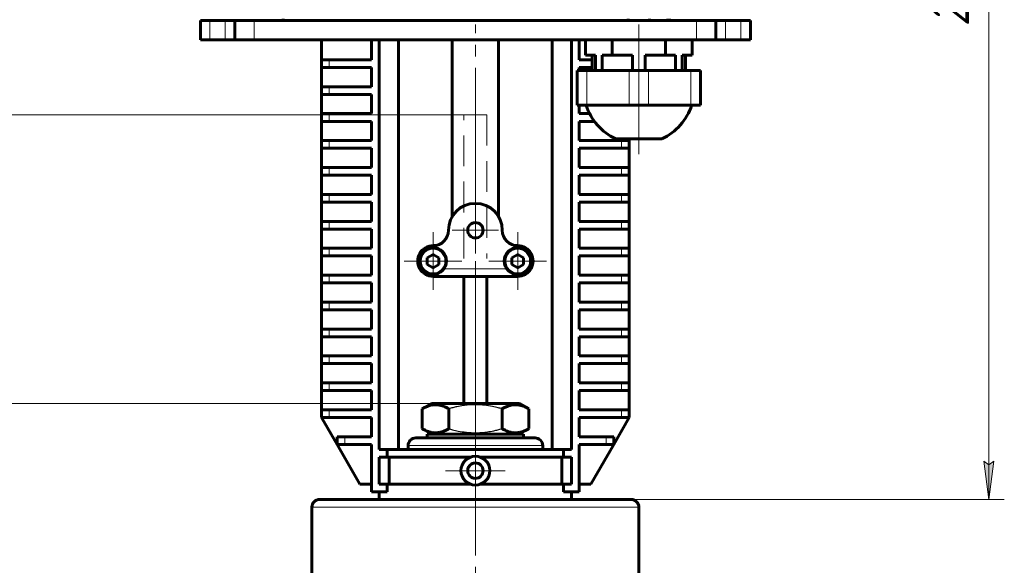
# Model space of a CAD drawing. Header units: millimetres. Extents: x 0 to 594, y 0 to 420.
# Tile 4 of 20: x 86 to 213, y 226 to 297. Entities that reach past the tile are written whole.
import ezdxf

# ---------------------------------------------------------------- set-up
doc = ezdxf.new("R2010")
doc.units = ezdxf.units.MM
for name, pattern in [('K5LT-1', [0]), ('K5LT_AXLED', [25.807274, 21.307274, -1.5, 1.5, -1.5]), ('K5LT_BASIC', [0]), ('K5LT_DASHED', [6, 4, -2]), ('K5LT_THIN', [0])]:
    doc.linetypes.add(name, pattern=pattern)
doc.layers.add('Системный слой', color=7, linetype='Continuous')
doc.layers.add('Системный слой (1)', color=7, linetype='Continuous', true_color=0x6c6c6c)
doc.styles.add('KDIMTEXTSTYLE', font='txt', dxfattribs={"width": 0.96, "oblique": 15, "height": 5})
doc.styles.add('KTEXTSTYLE', font='txt', dxfattribs={"width": 0.96, "height": 5})
doc.dimstyles.new('KDIMSTYLE (0.50)', dxfattribs={"dimtxt": 5, "dimasz": 1, "dimexe": 2, "dimexo": 0, "dimgap": 1, "dimtad": 1, "dimlfac": 2, "dimtxsty": 'KDIMTEXTSTYLE', "dimsah": 1, "dimcen": 0, "dimdle": 1, "dimadec": 0, "dimazin": 0, "dimtfac": 0.667, "dimtmove": 0, "dimatfit": 3, "dimfxl": 1, "dimtvp": 1, "dimtolj": 1, "dimtzin": 0, "dimarcsym": 0})

# ---------------------------------------------------------------- blocks, each defined once
blk = doc.blocks.new('U3')
at = {"layer": 'Системный слой (1)', "color": 143, "linetype": 'K5LT_BASIC', "lineweight": 60, "true_color": 0x33acca}
for p, q in [((123.48, 218.62), (123.48, 233.39)), ((123.48, 133.29), (123.48, 160.04))]:
    blk.add_line(p, q, dxfattribs=at)
blk = doc.blocks.new('U4')
at = {"layer": 'Системный слой (1)', "color": 143, "linetype": 'K5LT_BASIC', "lineweight": 60, "true_color": 0x33acca}
for p, q in [((165.98, 218.75), (165.98, 233.39)), ((165.98, 133.29), (165.98, 160.17))]:
    blk.add_line(p, q, dxfattribs=at)
blk = doc.blocks.new('U21')
at = {"layer": 'Системный слой (1)', "color": 30, "linetype": 'K5LT_AXLED', "lineweight": 18, "true_color": 0xff8000}
for q in [(139.23, 269.14), (135.48, 265.39), (142.98, 265.39), (139.23, 261.64)]:
    blk.add_line((139.23, 265.39), q, dxfattribs=at)
blk = doc.blocks.new('U22')
at = {"layer": 'Системный слой (1)', "color": 30, "linetype": 'K5LT_AXLED', "lineweight": 18, "true_color": 0xff8000}
for q in [(144.73, 242.02), (140.86, 238.14), (148.61, 238.14), (144.73, 234.27)]:
    blk.add_line((144.73, 238.14), q, dxfattribs=at)
blk = doc.blocks.new('U23')
at = {"layer": 'Системный слой (1)', "color": 30, "linetype": 'K5LT_AXLED', "lineweight": 18, "true_color": 0xff8000}
for q in [(144.73, 272.39), (141.73, 269.39), (147.73, 269.39), (144.73, 266.39)]:
    blk.add_line((144.73, 269.39), q, dxfattribs=at)
blk = doc.blocks.new('U24')
at = {"layer": 'Системный слой (1)', "color": 30, "linetype": 'K5LT_AXLED', "lineweight": 18, "true_color": 0xff8000}
for q in [(150.23, 269.14), (146.48, 265.39), (153.98, 265.39), (150.23, 261.64)]:
    blk.add_line((150.23, 265.39), q, dxfattribs=at)
blk = doc.blocks.new('D2')
at = {"layer": 'Системный слой (1)'}
for points in [[(212.14, 363.89), (211.48, 368.89), (210.82, 363.89), (211.48, 364.39)], [(211.48, 234.39), (212.14, 239.39), (211.48, 238.89), (210.82, 239.39)]]:
    blk.add_hatch(color=7, dxfattribs=at).paths.add_polyline_path(points)
at = {"layer": 'Системный слой (1)', "color": 7, "linetype": 'K5LT_THIN', "lineweight": 18, "true_color": 0xffffff}
for p, q in [((164.04, 368.89), (213.48, 368.89)), ((210.82, 363.89), (211.48, 368.89)), ((211.48, 368.89), (212.14, 363.89)), ((211.48, 368.89), (211.48, 234.39)), ((211.48, 364.39), (210.82, 363.89)), ((212.14, 363.89), (211.48, 364.39)), ((211.48, 234.39), (210.82, 239.39)), ((210.82, 239.39), (211.48, 238.89)), ((211.48, 238.89), (212.14, 239.39)), ((212.14, 239.39), (211.48, 234.39)), ((157.23, 234.39), (213.48, 234.39))]:
    blk.add_line(p, q, dxfattribs=at)
blk.add_wipeout([(210.48, 295.91), (203.1, 295.91), (203.1, 306.92), (210.48, 306.92)]).dxf.layer = 'Системный слой (1)'
at = {"layer": 'Системный слой (1)', "color": 7, "insert": (203.9, 295.91), "char_height": 5, "attachment_point": 1, "rotation": 90, "style": 'KTEXTSTYLE'}
blk.add_mtext('\\fArial|b0|c204|p34;\\H5.0;\\W1.000;\\Q15;\\fGOST Type AU|b0|i0|c204|p34;\\Q15;\\W0.960;269', dxfattribs=at)
blk = doc.blocks.new('KDIMARROW_01')
at = {"layer": 'Системный слой'}
blk.add_hatch(color=0, dxfattribs=at).paths.add_polyline_path([(0, 0), (-5, 0.66), (-4.5, 0), (-5, -0.66)])
at = {"layer": 'Системный слой', "color": 0, "linetype": 'K5LT_THIN', "lineweight": 18}
for p, q in [((-4.5, 0), (-5, 0.66)), ((-5, 0.66), (0, 0)), ((0, 0), (-5, -0.66)), ((-5, -0.66), (-4.5, 0))]:
    blk.add_line(p, q, dxfattribs=at)
at = {"layer": 'Системный слой (1)', "color": 0, "linetype": 'K5LT_THIN', "lineweight": 18}
blk.add_line((327.78, 189.39), (327.28, 189.39), dxfattribs=at)
blk = doc.blocks.new('D4')
at = {"layer": 'Системный слой (1)'}
for points in [[(62.1, 241.89), (61.44, 246.89), (60.78, 241.89), (61.44, 242.39)], [(61.44, 189.39), (62.1, 194.39), (61.44, 193.89), (60.78, 194.39)]]:
    blk.add_hatch(color=7, dxfattribs=at).paths.add_polyline_path(points)
at = {"layer": 'Системный слой (1)', "color": 7, "linetype": 'K5LT_THIN', "lineweight": 18, "true_color": 0xffffff}
for p, q in [((139.03, 246.89), (59.44, 246.89)), ((60.78, 241.89), (61.44, 246.89)), ((61.44, 246.89), (62.1, 241.89)), ((61.44, 246.89), (61.44, 189.39)), ((61.44, 242.39), (60.78, 241.89)), ((62.1, 241.89), (61.44, 242.39)), ((61.44, 189.39), (60.78, 194.39)), ((60.78, 194.39), (61.44, 193.89)), ((61.44, 193.89), (62.1, 194.39)), ((62.1, 194.39), (61.44, 189.39)), ((72.23, 189.39), (59.44, 189.39))]:
    blk.add_line(p, q, dxfattribs=at)
blk.add_wipeout([(60.44, 213.73), (53.06, 213.73), (53.06, 222.21), (60.44, 222.21)]).dxf.layer = 'Системный слой (1)'
at = {"layer": 'Системный слой (1)', "color": 7, "insert": (53.86, 213.73), "char_height": 5, "attachment_point": 1, "rotation": 90, "style": 'KTEXTSTYLE'}
blk.add_mtext('\\fArial|b0|c204|p34;\\H5.0;\\W1.000;\\Q15;\\fGOST Type AU|b0|i0|c204|p34;\\Q15;\\W0.960;115', dxfattribs=at)
blk = doc.blocks.new('D6')
at = {"layer": 'Системный слой (1)'}
for points in [[(44.11, 279.39), (43.45, 284.39), (42.79, 279.39), (43.45, 279.89)], [(43.45, 189.39), (44.11, 194.39), (43.45, 193.89), (42.79, 194.39)]]:
    blk.add_hatch(color=7, dxfattribs=at).paths.add_polyline_path(points)
at = {"layer": 'Системный слой (1)', "color": 7, "linetype": 'K5LT_THIN', "lineweight": 18, "true_color": 0xffffff}
for p, q in [((143.23, 284.39), (41.45, 284.39)), ((42.79, 279.39), (43.45, 284.39)), ((43.45, 284.39), (44.11, 279.39)), ((43.45, 189.39), (43.45, 284.39)), ((43.45, 279.89), (42.79, 279.39)), ((44.11, 279.39), (43.45, 279.89)), ((43.45, 189.39), (42.79, 194.39)), ((42.79, 194.39), (43.45, 193.89)), ((43.45, 193.89), (44.11, 194.39)), ((44.11, 194.39), (43.45, 189.39)), ((72.23, 189.39), (41.45, 189.39))]:
    blk.add_line(p, q, dxfattribs=at)
blk.add_wipeout([(42.45, 231.75), (35.06, 231.75), (35.06, 241.63), (42.45, 241.63)]).dxf.layer = 'Системный слой (1)'
at = {"layer": 'Системный слой (1)', "color": 7, "insert": (35.86, 231.75), "char_height": 5, "attachment_point": 1, "rotation": 90, "style": 'KTEXTSTYLE'}
blk.add_mtext('\\fArial|b0|c204|p34;\\H5.0;\\W1.000;\\Q15;\\fGOST Type AU|b0|i0|c204|p34;\\Q15;\\W0.960;190', dxfattribs=at)

msp = doc.modelspace()

# ---------------------------------------------------------------- linework, layer by layer
at = {"layer": 'Системный слой (1)', "color": 143, "linetype": 'K5LT_BASIC', "lineweight": 60, "true_color": 0x33acca}
for p, q in [((108.983, 296.644), (108.983, 294.144)), ((110.233, 296.644), (108.983, 296.644)), ((112.2315, 296.644), (110.233, 296.644)), ((113.483, 296.644), (112.2315, 296.644)), ((113.483, 296.644), (113.483, 294.144)), ((113.483, 296.644), (113.483, 294.144)), ((115.9815, 296.644), (113.483, 296.644)), ((173.4845, 296.644), (115.9815, 296.644)), ((119.733, 296.894), (119.733, 296.644)), ((164.5911, 296.894), (164.5911, 296.644)), ((167.375, 296.894), (167.375, 296.644)), ((169.733, 296.894), (169.733, 296.644)), ((169.983, 296.894), (169.983, 296.644)), ((175.983, 296.644), (173.4845, 296.644)), ((175.983, 296.644), (175.983, 294.144)), ((177.2345, 296.644), (175.983, 296.644)), ((175.983, 296.644), (175.983, 294.144)), ((179.233, 296.644), (177.2345, 296.644)), ((180.483, 296.644), (179.233, 296.644)), ((180.483, 296.644), (180.483, 294.144)), ((110.233, 294.144), (108.983, 294.144)), ((112.2315, 294.144), (110.233, 294.144)), ((113.483, 294.144), (112.2315, 294.144)), ((115.9815, 294.144), (113.483, 294.144)), ((173.4845, 294.144), (115.9815, 294.144)), ((124.733, 291.5542), (124.733, 294.144)), ((131.233, 291.5542), (131.233, 294.144)), ((132.233, 294.144), (132.233, 240.894)), ((134.733, 294.144), (134.733, 240.894)), ((141.733, 271.1968), (141.733, 294.144)), ((147.733, 271.1968), (147.733, 294.144)), ((154.733, 294.144), (154.733, 240.894)), ((157.233, 294.144), (157.233, 240.894)), ((158.233, 291.5542), (158.233, 294.144)), ((159.0548, 292.144), (159.0548, 294.144)), ((162.5189, 292.144), (162.5189, 294.144)), ((169.4471, 292.144), (169.4471, 294.144)), ((172.9112, 292.144), (172.9112, 294.144)), ((175.983, 294.144), (173.4845, 294.144)), ((177.2345, 294.144), (175.983, 294.144)), ((179.233, 294.144), (177.2345, 294.144)), ((180.483, 294.144), (179.233, 294.144)), ((160.3668, 292.144), (159.0548, 292.144)), ((159.9245, 292.144), (159.9245, 290.144)), ((160.3668, 292.144), (160.3668, 290.144)), ((162.5189, 292.144), (161.207, 292.144)), ((161.207, 292.144), (161.207, 290.144)), ((165.1428, 292.144), (162.5189, 292.144)), ((165.1428, 292.144), (165.1428, 290.144)), ((169.4471, 292.144), (166.8232, 292.144)), ((166.8232, 292.144), (166.8232, 290.144)), ((170.7591, 292.144), (169.4471, 292.144)), ((170.7591, 292.144), (170.7591, 290.144)), ((171.5993, 292.144), (171.5993, 290.144)), ((172.9112, 292.144), (171.5993, 292.144)), ((172.0416, 292.144), (172.0416, 290.144)), ((124.733, 291.5542), (125.733, 291.5542)), ((124.733, 290.5542), (124.733, 291.5542)), ((124.733, 288.0542), (124.733, 290.5542)), ((125.733, 290.5542), (124.733, 290.5542)), ((125.733, 291.5542), (131.233, 291.5542)), ((131.233, 290.5542), (125.733, 290.5542)), ((131.233, 288.0542), (131.233, 290.5542)), ((159.9245, 291.5542), (158.233, 291.5542)), ((158.233, 290.5542), (159.9245, 290.5542)), ((158.233, 290.144), (158.233, 290.5542)), ((157.983, 290.144), (159.233, 290.144)), ((157.983, 290.144), (157.983, 285.644)), ((159.233, 290.144), (164.733, 290.144)), ((164.733, 290.144), (167.233, 290.144)), ((167.233, 290.144), (172.733, 290.144)), ((172.733, 290.144), (173.983, 290.144)), ((173.983, 290.144), (173.983, 285.644)), ((124.733, 288.0542), (125.733, 288.0542)), ((124.733, 287.0542), (124.733, 288.0542)), ((125.733, 288.0542), (131.233, 288.0542)), ((125.733, 287.0542), (124.733, 287.0542)), ((124.733, 284.5542), (124.733, 287.0542)), ((131.233, 287.0542), (125.733, 287.0542)), ((131.233, 284.5542), (131.233, 287.0542)), ((159.233, 285.644), (157.983, 285.644)), ((158.233, 284.5542), (158.233, 285.644)), ((164.733, 285.644), (159.233, 285.644)), ((167.233, 285.644), (164.733, 285.644)), ((172.733, 285.644), (167.233, 285.644)), ((173.983, 285.644), (172.733, 285.644)), ((124.733, 284.5542), (125.733, 284.5542)), ((124.733, 283.5542), (124.733, 284.5542)), ((125.733, 284.5542), (131.233, 284.5542)), ((159.5727, 284.5542), (158.233, 284.5542)), ((125.733, 283.5542), (124.733, 283.5542)), ((124.733, 281.0542), (124.733, 283.5542)), ((131.233, 283.5542), (125.733, 283.5542)), ((131.233, 281.0542), (131.233, 283.5542)), ((158.233, 281.0542), (158.233, 283.5542)), ((158.233, 283.5542), (160.1957, 283.5542)), ((124.733, 280.0542), (124.733, 281.0542)), ((124.733, 281.0542), (125.733, 281.0542)), ((125.733, 281.0542), (131.233, 281.0542)), ((163.733, 281.0542), (158.233, 281.0542)), ((162.983, 281.2978), (165.983, 281.2978)), ((163.733, 281.0542), (164.733, 281.0542)), ((164.733, 281.0542), (164.733, 281.2978)), ((164.733, 280.0542), (164.733, 281.0542)), ((165.983, 281.2978), (168.983, 281.2978)), ((124.733, 277.5542), (124.733, 280.0542)), ((125.733, 280.0542), (124.733, 280.0542)), ((131.233, 280.0542), (125.733, 280.0542)), ((131.233, 277.5542), (131.233, 280.0542)), ((158.233, 277.5542), (158.233, 280.0542)), ((158.233, 280.0542), (163.733, 280.0542)), ((164.733, 280.0542), (163.733, 280.0542)), ((164.733, 277.5542), (164.733, 280.0542)), ((124.733, 277.5542), (125.733, 277.5542)), ((124.733, 276.5542), (124.733, 277.5542)), ((125.733, 276.5542), (124.733, 276.5542)), ((124.733, 274.0542), (124.733, 276.5542)), ((125.733, 277.5542), (131.233, 277.5542)), ((131.233, 276.5542), (125.733, 276.5542)), ((131.233, 274.0542), (131.233, 276.5542)), ((163.733, 277.5542), (158.233, 277.5542)), ((158.233, 276.5542), (163.733, 276.5542)), ((158.233, 274.0542), (158.233, 276.5542)), ((163.733, 277.5542), (164.733, 277.5542)), ((164.733, 276.5542), (163.733, 276.5542)), ((164.733, 276.5542), (164.733, 277.5542)), ((164.733, 274.0542), (164.733, 276.5542)), ((124.733, 273.0542), (124.733, 274.0542)), ((124.733, 274.0542), (125.733, 274.0542)), ((125.733, 274.0542), (131.233, 274.0542)), ((163.733, 274.0542), (158.233, 274.0542)), ((163.733, 274.0542), (164.733, 274.0542)), ((164.733, 273.0542), (164.733, 274.0542)), ((124.733, 270.5542), (124.733, 273.0542)), ((125.733, 273.0542), (124.733, 273.0542)), ((131.233, 273.0542), (125.733, 273.0542)), ((131.233, 270.5542), (131.233, 273.0542)), ((158.233, 273.0542), (163.733, 273.0542)), ((158.233, 270.5542), (158.233, 273.0542)), ((164.733, 273.0542), (163.733, 273.0542)), ((164.733, 270.5542), (164.733, 273.0542)), ((124.733, 270.5542), (125.733, 270.5542)), ((124.733, 269.5542), (124.733, 270.5542)), ((125.733, 270.5542), (131.233, 270.5542)), ((163.733, 270.5542), (158.233, 270.5542)), ((163.733, 270.5542), (164.733, 270.5542)), ((164.733, 269.5542), (164.733, 270.5542)), ((124.733, 267.0542), (124.733, 269.5542)), ((125.733, 269.5542), (124.733, 269.5542)), ((131.233, 269.5542), (125.733, 269.5542)), ((131.233, 267.0542), (131.233, 269.5542)), ((158.233, 269.5542), (163.733, 269.5542)), ((158.233, 267.0542), (158.233, 269.5542)), ((164.733, 269.5542), (163.733, 269.5542)), ((164.733, 267.0542), (164.733, 269.5542)), ((124.733, 266.0542), (124.733, 267.0542)), ((124.733, 267.0542), (125.733, 267.0542)), ((125.733, 267.0542), (131.233, 267.0542)), ((139.233, 266.26), (138.483, 265.827)), ((139.983, 265.827), (139.233, 266.26)), ((150.233, 266.26), (149.483, 265.827)), ((150.983, 265.827), (150.233, 266.26)), ((163.733, 267.0542), (158.233, 267.0542)), ((163.733, 267.0542), (164.733, 267.0542)), ((164.733, 266.0542), (164.733, 267.0542)), ((125.733, 266.0542), (124.733, 266.0542)), ((124.733, 263.5542), (124.733, 266.0542)), ((131.233, 266.0542), (125.733, 266.0542)), ((131.233, 263.5542), (131.233, 266.0542)), ((138.483, 265.827), (138.483, 264.961)), ((138.483, 264.961), (139.233, 264.528)), ((139.233, 264.528), (139.983, 264.961)), ((139.983, 264.961), (139.983, 265.827)), ((149.483, 265.827), (149.483, 264.961)), ((149.483, 264.961), (150.233, 264.528)), ((150.233, 264.528), (150.983, 264.961)), ((150.983, 264.961), (150.983, 265.827)), ((158.233, 266.0542), (163.733, 266.0542)), ((158.233, 263.5542), (158.233, 266.0542)), ((164.733, 266.0542), (163.733, 266.0542)), ((164.733, 263.5542), (164.733, 266.0542)), ((124.733, 263.5542), (125.733, 263.5542)), ((124.733, 262.5542), (124.733, 263.5542)), ((124.733, 260.0542), (124.733, 262.5542)), ((125.733, 262.5542), (124.733, 262.5542)), ((125.733, 263.5542), (131.233, 263.5542)), ((131.233, 262.5542), (125.733, 262.5542)), ((131.233, 260.0542), (131.233, 262.5542)), ((139.233, 263.394), (150.233, 263.394)), ((143.233, 246.894), (143.233, 263.394)), ((146.233, 246.894), (146.233, 263.394)), ((163.733, 263.5542), (158.233, 263.5542)), ((158.233, 260.0542), (158.233, 262.5542)), ((158.233, 262.5542), (163.733, 262.5542)), ((163.733, 263.5542), (164.733, 263.5542)), ((164.733, 262.5542), (163.733, 262.5542)), ((164.733, 262.5542), (164.733, 263.5542)), ((164.733, 260.0542), (164.733, 262.5542)), ((124.733, 259.0542), (124.733, 260.0542)), ((124.733, 260.0542), (125.733, 260.0542)), ((125.733, 260.0542), (131.233, 260.0542)), ((163.733, 260.0542), (158.233, 260.0542)), ((163.733, 260.0542), (164.733, 260.0542)), ((164.733, 259.0542), (164.733, 260.0542)), ((124.733, 256.5542), (124.733, 259.0542)), ((125.733, 259.0542), (124.733, 259.0542)), ((131.233, 259.0542), (125.733, 259.0542)), ((131.233, 256.5542), (131.233, 259.0542)), ((158.233, 259.0542), (163.733, 259.0542)), ((158.233, 256.5542), (158.233, 259.0542)), ((164.733, 259.0542), (163.733, 259.0542)), ((164.733, 256.5542), (164.733, 259.0542)), ((124.733, 255.5542), (124.733, 256.5542)), ((124.733, 256.5542), (125.733, 256.5542)), ((125.733, 256.5542), (131.233, 256.5542)), ((163.733, 256.5542), (158.233, 256.5542)), ((163.733, 256.5542), (164.733, 256.5542)), ((164.733, 255.5542), (164.733, 256.5542)), ((125.733, 255.5542), (124.733, 255.5542)), ((124.733, 253.0542), (124.733, 255.5542)), ((131.233, 255.5542), (125.733, 255.5542)), ((131.233, 253.0542), (131.233, 255.5542)), ((158.233, 255.5542), (163.733, 255.5542)), ((158.233, 253.0542), (158.233, 255.5542)), ((164.733, 255.5542), (163.733, 255.5542)), ((164.733, 253.0542), (164.733, 255.5542)), ((124.733, 253.0542), (125.733, 253.0542)), ((124.733, 252.0542), (124.733, 253.0542)), ((125.733, 253.0542), (131.233, 253.0542)), ((163.733, 253.0542), (158.233, 253.0542)), ((163.733, 253.0542), (164.733, 253.0542)), ((164.733, 252.0542), (164.733, 253.0542)), ((125.733, 252.0542), (124.733, 252.0542)), ((124.733, 249.5542), (124.733, 252.0542)), ((131.233, 252.0542), (125.733, 252.0542)), ((131.233, 249.5542), (131.233, 252.0542)), ((158.233, 249.5542), (158.233, 252.0542)), ((158.233, 252.0542), (163.733, 252.0542)), ((164.733, 252.0542), (163.733, 252.0542)), ((164.733, 249.5542), (164.733, 252.0542)), ((124.733, 248.5542), (124.733, 249.5542)), ((124.733, 249.5542), (125.733, 249.5542)), ((124.733, 246.0542), (124.733, 248.5542)), ((125.733, 248.5542), (124.733, 248.5542)), ((125.733, 249.5542), (131.233, 249.5542)), ((131.233, 248.5542), (125.733, 248.5542)), ((131.233, 246.0542), (131.233, 248.5542)), ((163.733, 249.5542), (158.233, 249.5542)), ((158.233, 246.0542), (158.233, 248.5542)), ((158.233, 248.5542), (163.733, 248.5542)), ((163.733, 249.5542), (164.733, 249.5542)), ((164.733, 248.5542), (163.733, 248.5542)), ((164.733, 248.5542), (164.733, 249.5542)), ((164.733, 246.0542), (164.733, 248.5542)), ((124.733, 245.0542), (124.733, 246.0542)), ((124.733, 246.0542), (125.733, 246.0542)), ((125.733, 246.0542), (131.233, 246.0542)), ((137.8048, 246.1849), (139.033, 246.894)), ((137.8048, 243.6031), (137.8048, 246.1849)), ((150.433, 246.894), (139.033, 246.894)), ((141.2689, 243.6031), (141.2689, 246.1849)), ((148.1971, 243.6031), (148.1971, 246.1849)), ((151.6612, 246.1849), (150.433, 246.894)), ((151.6612, 243.6031), (151.6612, 246.1849)), ((163.733, 246.0542), (158.233, 246.0542)), ((163.733, 246.0542), (164.733, 246.0542)), ((164.733, 245.0542), (164.733, 246.0542)), ((125.733, 245.0542), (124.733, 245.0542)), ((124.733, 245.0542), (126.7537, 241.5542)), ((131.233, 245.0542), (125.733, 245.0542)), ((131.233, 242.5542), (131.233, 245.0542)), ((158.233, 242.5542), (158.233, 245.0542)), ((158.233, 245.0542), (163.733, 245.0542)), ((162.7123, 241.5542), (164.733, 245.0542)), ((164.733, 245.0542), (163.733, 245.0542)), ((139.033, 242.894), (137.8048, 243.6031)), ((150.433, 242.894), (151.6612, 243.6031)), ((126.7537, 242.5542), (127.7537, 242.5542)), ((126.7537, 241.5542), (126.7537, 242.5542)), ((127.7537, 242.5542), (131.233, 242.5542)), ((136.983, 242.394), (152.483, 242.394)), ((138.483, 242.394), (138.483, 242.894)), ((138.483, 242.894), (150.983, 242.894)), ((150.983, 242.394), (150.983, 242.894)), ((161.7123, 242.5542), (158.233, 242.5542)), ((161.7123, 242.5542), (162.7123, 242.5542)), ((162.7123, 241.5542), (162.7123, 242.5542)), ((126.7537, 241.5542), (129.733, 236.394)), ((127.7537, 241.5542), (126.7537, 241.5542)), ((131.233, 241.5542), (127.7537, 241.5542)), ((131.233, 235.394), (131.233, 241.5542)), ((132.233, 240.894), (133.2766, 240.894)), ((133.2766, 239.894), (133.2766, 240.894)), ((133.2766, 240.894), (156.1895, 240.894)), ((135.983, 241.394), (135.983, 240.894)), ((153.483, 241.394), (153.483, 240.894)), ((157.233, 240.894), (156.1895, 240.894)), ((156.1895, 239.894), (156.1895, 240.894)), ((158.233, 241.5542), (161.7123, 241.5542)), ((158.233, 235.394), (158.233, 241.5542)), ((159.733, 236.394), (162.7123, 241.5542)), ((162.7123, 241.5542), (161.7123, 241.5542)), ((133.2766, 239.894), (132.233, 239.894)), ((132.233, 239.894), (132.233, 236.394)), ((133.2766, 239.894), (144.0599, 239.894)), ((133.5081, 236.394), (133.5081, 239.894)), ((145.4062, 239.894), (156.1895, 239.894)), ((155.958, 236.394), (155.958, 239.894)), ((156.1895, 239.894), (157.233, 239.894)), ((157.233, 239.894), (157.233, 236.394)), ((131.233, 236.394), (129.733, 236.394)), ((132.233, 236.394), (133.2766, 236.394)), ((133.2766, 235.394), (133.2766, 236.394)), ((133.2766, 236.394), (144.0599, 236.394)), ((145.4062, 236.394), (156.1895, 236.394)), ((156.1895, 235.394), (156.1895, 236.394)), ((157.233, 236.394), (156.1895, 236.394)), ((158.233, 236.394), (159.733, 236.394)), ((124.483, 234.394), (164.983, 234.394)), ((133.2766, 235.394), (131.233, 235.394)), ((132.233, 234.394), (132.233, 235.394)), ((156.1895, 235.394), (158.233, 235.394)), ((157.233, 234.394), (157.233, 235.394))]:
    msp.add_line(p, q, dxfattribs=at)
at = {"layer": 'Системный слой (1)', "color": 7, "linetype": 'K5LT_THIN', "lineweight": 18, "true_color": 0xffffff}
for p, q in [((110.233, 296.644), (110.233, 294.144)), ((112.2315, 296.644), (112.2315, 294.144)), ((115.9815, 296.644), (115.9815, 294.144)), ((173.4845, 296.644), (173.4845, 294.144)), ((177.2345, 296.644), (177.2345, 294.144)), ((179.233, 296.644), (179.233, 294.144)), ((125.733, 290.5542), (125.733, 291.5542)), ((159.233, 290.144), (159.233, 285.644)), ((164.733, 290.144), (164.733, 285.644)), ((167.233, 290.144), (167.233, 285.644)), ((172.733, 290.144), (172.733, 285.644)), ((125.733, 287.0542), (125.733, 288.0542)), ((125.733, 283.5542), (125.733, 284.5542)), ((125.733, 280.0542), (125.733, 281.0542)), ((163.733, 280.0542), (163.733, 281.0542)), ((125.733, 276.5542), (125.733, 277.5542)), ((163.733, 276.5542), (163.733, 277.5542)), ((125.733, 273.0542), (125.733, 274.0542)), ((163.733, 273.0542), (163.733, 274.0542)), ((125.733, 269.5542), (125.733, 270.5542)), ((163.733, 269.5542), (163.733, 270.5542)), ((125.733, 266.0542), (125.733, 267.0542)), ((163.733, 266.0542), (163.733, 267.0542)), ((137.501, 264.394), (137.7969, 264.394)), ((140.6692, 264.394), (148.7969, 264.394)), ((151.6692, 264.394), (151.9651, 264.394)), ((125.733, 262.5542), (125.733, 263.5542)), ((163.733, 262.5542), (163.733, 263.5542)), ((125.733, 259.0542), (125.733, 260.0542)), ((163.733, 259.0542), (163.733, 260.0542)), ((125.733, 255.5542), (125.733, 256.5542)), ((163.733, 255.5542), (163.733, 256.5542)), ((125.733, 252.0542), (125.733, 253.0542)), ((163.733, 252.0542), (163.733, 253.0542)), ((125.733, 248.5542), (125.733, 249.5542)), ((163.733, 248.5542), (163.733, 249.5542)), ((125.733, 245.0542), (125.733, 246.0542)), ((163.733, 245.0542), (163.733, 246.0542)), ((127.7537, 241.5542), (127.7537, 242.5542)), ((161.7123, 241.5542), (161.7123, 242.5542)), ((135.983, 241.394), (153.483, 241.394)), ((123.483, 233.394), (165.983, 233.394))]:
    msp.add_line(p, q, dxfattribs=at)
at = {"layer": 'Системный слой (1)', "color": 30, "linetype": 'K5LT_AXLED', "lineweight": 18, "true_color": 0xff8000}
for p, q in [((144.733, 269.1968), (144.733, 296.144)), ((165.983, 279.2978), (165.983, 296.144)), ((144.733, 244.1849), (144.733, 265.394)), ((144.733, 123.894), (144.733, 245.6031))]:
    msp.add_line(p, q, dxfattribs=at)
at = {"layer": 'Системный слой (1)', "color": 7, "linetype": 'K5LT_DASHED', "lineweight": 18, "true_color": 0xffffff}
for p, q in [((143.233, 265.7145), (143.233, 284.394)), ((143.233, 284.394), (146.233, 284.394)), ((146.233, 284.394), (146.233, 265.7145))]:
    msp.add_line(p, q, dxfattribs=at)
at = {"layer": 'Системный слой (1)', "color": 143, "linetype": 'K5LT_BASIC', "lineweight": 60, "true_color": 0x33acca}
for centre, radius in [((144.733, 269.394), 1), ((139.233, 265.394), 1.75), ((150.233, 265.394), 1.75), ((144.733, 238.144), 1.875), ((144.733, 238.144), 1)]:
    msp.add_circle(centre, radius, dxfattribs=at)
at = {"layer": 'Системный слой (1)', "color": 7, "linetype": 'K5LT_THIN', "lineweight": 18, "true_color": 0xffffff}
for centre in [(139.233, 265.394), (150.233, 265.394)]:
    msp.add_circle(centre, 1.55, dxfattribs=at)
at = {"layer": 'Системный слой (1)', "color": 143, "linetype": 'K5LT_BASIC', "lineweight": 60, "true_color": 0x33acca}
for centre, radius, start, end in [((165.983, 287.8535), 7.2095, 197.846856, 245.410403), ((165.983, 287.8535), 7.2095, 294.589597, 342.153144), ((144.733, 269.394), 3.5, 0, 180), ((139.233, 269.394), 2, 270, 0), ((150.233, 269.394), 2, 180, 270), ((139.233, 265.394), 2, 90, 210), ((150.233, 265.394), 2, 330, 90), ((139.233, 265.394), 2, 210, 270), ((150.233, 265.394), 2, 270, 330), ((136.983, 241.394), 1, 90, 180), ((152.483, 241.394), 1, 0, 90), ((124.483, 233.394), 1, 90, 180), ((164.983, 233.394), 1, 0, 90)]:
    msp.add_arc(centre, radius, start, end, dxfattribs=at)
for points in [[(141.2689, 246.1849), (141.1343, 246.2626), (140.9115, 246.3801), (140.6176, 246.5058), (140.4172, 246.5763), (140.2257, 246.6327), (140.031, 246.6773), (139.8075, 246.7096), (139.5966, 246.7229), (139.3946, 246.7193), (139.2016, 246.7014), (139.0145, 246.6708), (138.801, 246.6212), (138.5063, 246.5289), (138.1638, 246.382), (137.9135, 246.2476), (137.8048, 246.1849)], [(151.6612, 246.1849), (151.5266, 246.2626), (151.3038, 246.3801), (151.0099, 246.5058), (150.8095, 246.5763), (150.618, 246.6327), (150.4233, 246.6773), (150.1998, 246.7096), (149.9889, 246.7229), (149.7869, 246.7193), (149.5939, 246.7014), (149.4068, 246.6708), (149.1933, 246.6212), (148.8986, 246.5289), (148.5561, 246.382), (148.3058, 246.2476), (148.1971, 246.1849)], [(137.8048, 243.6031), (137.9394, 243.5254), (138.1623, 243.4079), (138.4561, 243.2821), (138.6565, 243.2116), (138.8481, 243.1553), (139.0427, 243.1106), (139.2662, 243.0783), (139.4771, 243.0651), (139.6791, 243.0686), (139.8722, 243.0865), (140.0593, 243.1172), (140.2727, 243.1668), (140.5675, 243.259), (140.91, 243.406), (141.1602, 243.5403), (141.2689, 243.6031)], [(148.1971, 243.6031), (148.3317, 243.5254), (148.5546, 243.4079), (148.8484, 243.2821), (149.0488, 243.2116), (149.2404, 243.1553), (149.435, 243.1106), (149.6585, 243.0783), (149.8694, 243.0651), (150.0715, 243.0686), (150.2645, 243.0865), (150.4516, 243.1172), (150.665, 243.1668), (150.9598, 243.259), (151.3023, 243.406), (151.5525, 243.5403), (151.6612, 243.6031)]]:
    msp.add_open_spline(points, degree=3, knots=[0, 0, 0, 0, 2.03197676, 3.33971817, 4.35691028, 4.98286377, 6.14673398, 7.19733448, 8.23107414, 9.20464301, 10.12610383, 11.03238569, 11.92740894, 13.24282625, 15.35658079, 17, 17, 17, 17], dxfattribs=at)
at = {"layer": 'Системный слой (1)', "color": 7, "linetype": 'K5LT-1'}
for points in [[(148.1971, 246.1849), (148.0358, 246.2315), (147.6232, 246.3443), (146.8738, 246.5173), (146.1194, 246.6384), (145.5372, 246.692), (145.2131, 246.7106), (145.0032, 246.7179), (144.8271, 246.7207), (144.6376, 246.7211), (144.4001, 246.7167), (144.1148, 246.7037), (143.7052, 246.6739), (143.1118, 246.6047), (142.4359, 246.4817), (141.8025, 246.333), (141.4462, 246.2361), (141.2689, 246.1849)], [(141.2689, 243.6031), (141.4303, 243.5565), (141.8428, 243.4436), (142.5923, 243.2706), (143.3466, 243.1496), (143.9288, 243.096), (144.253, 243.0773), (144.4629, 243.0701), (144.639, 243.0673), (144.8284, 243.0669), (145.066, 243.0712), (145.3513, 243.0842), (145.7609, 243.114), (146.3542, 243.1833), (147.0301, 243.3063), (147.6635, 243.4549), (148.0198, 243.5519), (148.1971, 243.6031)]]:
    msp.add_open_spline(points, degree=3, knots=[0, 0, 0, 0, 3.15229629, 8.02402693, 14.43035773, 17.47429983, 18.99627089, 20.51824194, 21.40985484, 22.30146773, 24.08469353, 25.86791932, 27.65114512, 31.79250392, 37.07252473, 40.53626237, 44, 44, 44, 44], dxfattribs=at)

# ---------------------------------------------------------------- block references
at = {"layer": 'Системный слой (1)'}
for name in ['U23', 'U21', 'U24', 'U22', 'U3', 'U4']:
    msp.add_blockref(name, (0, 0), dxfattribs=at)

# ---------------------------------------------------------------- next in the draw order: dimensions: what is measured, and where the dimension line sits
at = {"layer": 'Системный слой (1)', "color": 7}
for base, p1, p2, picture, middle in [((211.483, 368.894), (157.233, 234.394), (164.0431, 368.894), 'D2', (211.483, 301.644)), ((61.443, 246.894), (72.233, 189.394), (139.033, 246.894), 'D4', (61.443, 218.144))]:
    dim = msp.add_linear_dim(base=base, p1=p1, p2=p2, angle=90, dimstyle='KDIMSTYLE (0.50)', override={"dimexo": 0, "dimpost": '\\fGOST Type AU|b0|c204|p34;\\H5.0;\\W0.960;\\Q15;<>', "dimblk1": 'KDIMARROW_01', "dimblk2": 'KDIMARROW_01', "dimse1": 0, "dimse2": 0, "dimclrt": 7, "dimtol": 1, "dimtp": 0, "dimtm": 0, "dimtdec": 5, "dimtolj": 1}, dxfattribs=at)
    dim.commit()
    dim.dimension.update_dxf_attribs({"geometry": picture, "text_midpoint": middle, "dimtype": 160})

# ---------------------------------------------------------------- next in the draw order: dimensions: what is measured, and where the dimension line sits
dim = msp.add_linear_dim(base=(43.4468, 189.394), p1=(143.233, 284.394), p2=(72.233, 189.394), angle=90, dimstyle='KDIMSTYLE (0.50)', override={"dimexo": 0, "dimpost": '\\fGOST Type AU|b0|c204|p34;\\H5.0;\\W0.960;\\Q15;<>', "dimblk1": 'KDIMARROW_01', "dimblk2": 'KDIMARROW_01', "dimse1": 0, "dimse2": 0, "dimclrt": 7, "dimtol": 1, "dimtp": 0, "dimtm": 0, "dimtdec": 5, "dimtolj": 1}, dxfattribs=at)
dim.commit()
dim.dimension.update_dxf_attribs({"geometry": 'D6', "text_midpoint": (43.4468, 236.894), "dimtype": 160})

doc.saveas('drawing.dxf')
